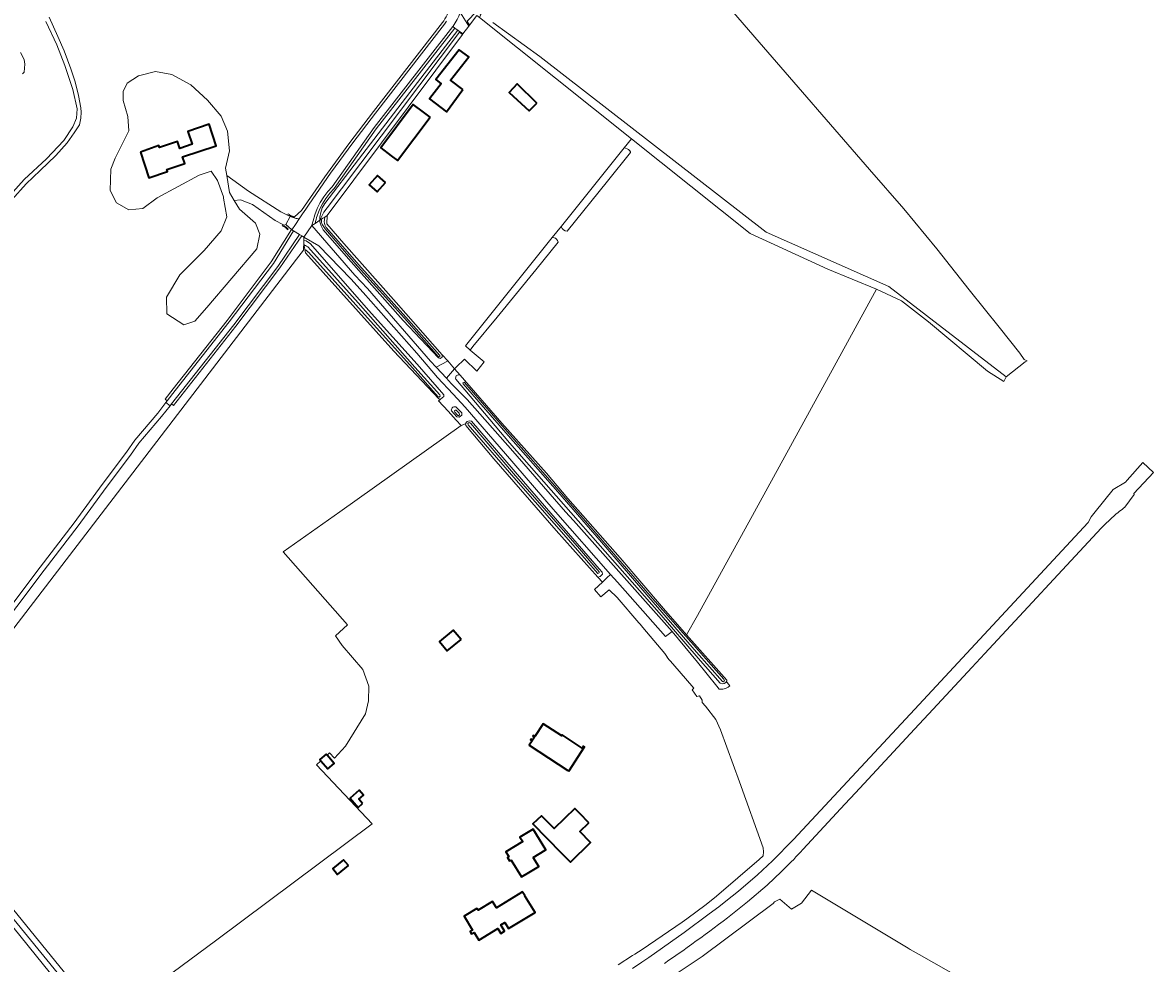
# Model space of a CAD drawing. Header units: metres. Extents: x 152737 to 157444, y 374779 to 378487.
# Tile 89 of 95: x 156654 to 157090, y 376826 to 377189. Entities that reach past the tile are written whole.
import ezdxf
from ezdxf.enums import TextEntityAlignment as Align

# ---------------------------------------------------------------- set-up
doc = ezdxf.new("R2010")
doc.units = ezdxf.units.M
for name, color, linetype, lineweight in [('B-XX-IE-TERREINAFSCHEIDING-GV', 210, 'Continuous', 18), ('B-XX-OG-BEBOUWING-GV', 7, 'Continuous', 35), ('B-XX-OG-BEBOUWING-T18', 10, 'Continuous', 18), ('B-XX-OG-TERREIN_CULTUURSCHEIDING-GV', 7, 'Continuous', 18), ('B-XX-OG-TERREIN_ONBEGROEID-GV', 7, 'Continuous', 18), ('B-XX-OG-WATER-GV', 130, 'Continuous', 18), ('B-XX-OG-WATER_MEER-GV', 140, 'Continuous', 18), ('B-XX-OG-WATER_SLOOT-GV', 120, 'Continuous', 18), ('B-XX-OG-WEG-GV', 7, 'Continuous', 18)]:
    doc.layers.add(name, color=color, linetype=linetype, lineweight=lineweight)
doc.styles.add('NLCS-ISO-M-T18', font='NLCS-ISO.ttf', dxfattribs={"height": 1.8})

msp = doc.modelspace()

# ---------------------------------------------------------------- linework, layer by layer
at = {"layer": 'B-XX-IE-TERREINAFSCHEIDING-GV'}
for points in [[(156757.109, 377114.045), (156757.177, 377114.167), (156757.302, 377114.392), (156757.369, 377114.513), (156756.886, 377114.778), (156756.626, 377114.31)], [(156757.668, 377113.951), (156757.996, 377113.807), (156759.188, 377113.545), (156759.28, 377113.694), (156758.077, 377114.021), (156757.302, 377114.392), (156757.177, 377114.167)], [(156754.53, 377110.155), (156754.761, 377110.039), (156755.012, 377109.913), (156755.075, 377110.039), (156755.173, 377110.233), (156755.252, 377110.391), (156754.77, 377110.633)], [(156755.075, 377110.039), (156755.747, 377109.556), (156756.671, 377108.676), (156756.835, 377108.851), (156755.889, 377109.726), (156755.173, 377110.233)]]:
    msp.add_lwpolyline(points, close=True, dxfattribs=at)
at = {"layer": 'B-XX-OG-BEBOUWING-GV'}
for points in [[(156824.162, 377162.688), (156819.431, 377166.37), (156826.427, 377175.32), (156822.703, 377178.049), (156813.687, 377166.53), (156815.731, 377164.902), (156811.273, 377159.066), (156817.789, 377154.157)], [(156852.61, 377157.447), (156845.059, 377164.94), (156842.046, 377161.611), (156849.729, 377154.513)], [(156811.52, 377152.082), (156808.982, 377153.98), (156805.022, 377156.94), (156792.512, 377140.2), (156796.521, 377137.21), (156798.945, 377135.401)], [(156699.89, 377138.58), (156703.171, 377128.62), (156710.342, 377131.12), (156710.1, 377131.83), (156716.97, 377134.14), (156716.106, 377136.761), (156729.088, 377141.043), (156726.36, 377149.315), (156718.126, 377146.599), (156719.77, 377141.613), (156715.022, 377140.047), (156714.16, 377142.66), (156707.241, 377140.33), (156706.982, 377141.08)], [(156794.273, 377126.884), (156791.212, 377129.598), (156788.046, 377126.028), (156791.107, 377123.314)], [(156823.551, 376950.719), (156820.407, 376954.359), (156815.105, 376949.984), (156818.124, 376946.396)], [(156864.944, 376900.027), (156871.01, 376909.354), (156870.629, 376909.603), (156870.242, 376909.007), (156870.171, 376908.899), (156862.469, 376913.949), (156862.24, 376913.597), (156855.088, 376918.244), (156851.88, 376913.342), (156851.302, 376913.719), (156851.126, 376913.451), (156851.704, 376913.075), (156850.971, 376911.953), (156850.392, 376912.33), (156850.217, 376912.063), (156850.795, 376911.686), (156849.678, 376909.979), (156864.562, 376900.275)], [(156769.409, 376903.967), (156772.129, 376900.827), (156774.595, 376902.964), (156771.81, 376906.179), (156771.491, 376906.547), (156769.025, 376904.41)], [(156785.502, 376887.482), (156784.025, 376889.167), (156785.822, 376890.742), (156784.196, 376892.597), (156780.72, 376889.549), (156783.823, 376886.01)], [(156872.661, 376880.112), (156869.16, 376883.701), (156867.294, 376885.613), (156859.33, 376877.84), (156854.428, 376882.821), (156851.133, 376879.672), (156862.07, 376868.511), (156865.571, 376864.922), (156873.32, 376872.49), (156869.192, 376876.721)], [(156851.276, 376866.708), (156855.901, 376869.554), (156856.131, 376869.695), (156851.215, 376877.684), (156846.139, 376874.561), (156847.203, 376872.832), (156840.764, 376868.87), (156841.896, 376867.03), (156841.317, 376866.674), (156842.129, 376865.354), (156842.734, 376865.726), (156846.732, 376859.228), (156848.001, 376860.008), (156848.318, 376860.199), (156853.398, 376863.259)], [(156780.016, 376863.582), (156778.202, 376865.798), (156774.058, 376862.405), (156775.872, 376860.189)], [(156848.193, 376851.72), (156848.026, 376851.992), (156847.312, 376853.152), (156847.127, 376853.453), (156837.081, 376847.344), (156835.571, 376849.784), (156830.108, 376846.457), (156829.593, 376847.076), (156824.663, 376844.044), (156827.91, 376838.701), (156826.959, 376838.157), (156827.112, 376837.91), (156827.532, 376837.231), (156828.521, 376837.842), (156830.352, 376834.871), (156837.6, 376839.321), (156838.772, 376837.432), (156840.252, 376838.342), (156838.772, 376840.762), (156840.3, 376841.702), (156841.782, 376839.292), (156851.982, 376845.562)]]:
    msp.add_lwpolyline(points, close=True, dxfattribs=at)
at = {"layer": 'B-XX-OG-TERREIN_CULTUURSCHEIDING-GV'}
for points in [[(156835.651, 377188.614), (156853.758, 377175.492), (156941.073, 377107.734), (156988.298, 377086.799), (157033.516, 377051.926), (157040.791, 377057.737), (157041.574, 377058.083), (157040.422, 377058.672), (157038.816, 377061.071), (157030.872, 377071.071), (157019.309, 377085.478), (157006.854, 377101.266), (156994.017, 377116.744), (156980.804, 377131.904), (156938.292, 377180.946), (156912.933, 377210.502)], [(156649.737, 377121.952), (156655.142, 377127.994), (156663.644, 377135.992), (156670.403, 377143.011), (156673.872, 377148.365), (156675.312, 377151.671), (156675.489, 377155.262), (156673.803, 377162.727), (156670.751, 377172.028), (156667.705, 377179.971), (156663.49, 377188.879)], [(156664.754, 377190.596), (156668.089, 377183.139), (156670.444, 377177.619), (156673.097, 377170.742), (156674.771, 377165.704), (156676.057, 377160.372), (156676.953, 377155.719), (156677.058, 377153.972), (156676.972, 377151.643), (156676.402, 377149.117), (156674.379, 377146.002), (156671.68, 377142.108), (156667.239, 377137.235), (156661.25, 377131.481), (156655.84, 377126.409), (156650.338, 377120.172)], [(156709.737, 377042.069), (156710.244, 377042.732), (156709.438, 377043.324), (156712.511, 377047.351), (156733.31, 377073.74), (156750.285, 377096.266), (156758.05, 377108.773), (156755.889, 377110.741), (156755.252, 377110.391), (156755.173, 377110.233), (156755.889, 377109.726), (156756.835, 377108.851), (156756.671, 377108.676), (156755.747, 377109.556), (156755.075, 377110.039), (156755.012, 377109.913), (156754.761, 377110.039), (156754.53, 377110.155), (156754.77, 377110.633), (156751.752, 377112.27), (156743.046, 377118.407), (156738.402, 377120.171), (156736.017, 377119.983), (156738.045, 377116.544), (156744.242, 377111.206), (156745.873, 377106.92), (156744.692, 377101.279), (156725.477, 377078.646), (156720.806, 377073.39), (156716.653, 377072.029), (156710.058, 377076.291), (156709.893, 377082.731), (156715.085, 377091.343), (156724.434, 377100.646), (156730.973, 377108.191), (156733.228, 377113.703), (156731.952, 377120.781), (156731.85, 377121.345), (156729.539, 377127.641), (156727.106, 377131.252), (156722.551, 377129.754), (156706.357, 377120.956), (156700.875, 377116.904), (156695.376, 377116.341), (156690.667, 377119.003), (156688.229, 377123.822), (156688.459, 377132.008), (156690.183, 377136.31), (156693.506, 377142.9), (156695.366, 377146.8), (156695.071, 377152.3), (156693.298, 377158.464), (156693.281, 377161.953), (156694.742, 377165.18), (156699.156, 377168.019), (156705.723, 377169.66), (156712.035, 377168.483), (156719.3, 377164.492), (156725.769, 377158.618), (156731.031, 377152.471), (156733.473, 377146.713), (156734.181, 377139.068), (156732.736, 377132.352), (156733.187, 377129.569), (156741.505, 377123.49), (156754.041, 377115.592), (156756.626, 377114.31), (156756.886, 377114.778), (156757.369, 377114.513), (156757.302, 377114.392), (156758.077, 377114.021), (156759.28, 377113.694), (156761.977, 377116.029), (156770.903, 377129.004), (156780.155, 377141.748), (156789.729, 377154.252), (156816.251, 377188.508)], [(156823.816, 377191.307), (156826.401, 377187.165), (156826.714, 377187.582), (156825.806, 377189.082)], [(156830.562, 377190.464), (156889.18, 377143.695), (156934.911, 377107.208), (156964.849, 377093.428), (156983.599, 377085.718), (156993.134, 377081.322), (157003.544, 377073.113), (157026.316, 377054.167), (157032.581, 377050.216), (157033.516, 377051.926), (156988.298, 377086.799), (156941.073, 377107.734), (156853.758, 377175.492), (156835.651, 377188.614)], [(156769.431, 377115.295), (156769.973, 377117.089), (156770.953, 377118.733), (156783.869, 377135.78), (156806.609, 377165.393), (156822.151, 377185.56), (156822.305, 377185.523), (156821.062, 377186.422), (156790.784, 377147.534), (156774.569, 377124.625), (156772.887, 377122.772), (156771.379, 377120.775), (156770.058, 377118.65), (156768.934, 377116.415), (156768.016, 377114.087)], [(156653.696, 377176.935), (156655.052, 377174.349), (156655.35, 377172.43), (156655.076, 377169.451), (156654.407, 377168.776)], [(156767.207, 377111.138), (156769.055, 377112.354), (156769.079, 377113.479), (156769.431, 377115.295)], [(156608.029, 376899.123), (156760.001, 377097.299), (156762.734, 377100.754), (156762.808, 377104.14), (156762.817, 377104.55), (156762.845, 377105.804), (156762.03, 377106.294), (156753.635, 377093.945), (156736.683, 377071.45), (156712.675, 377040.944), (156711.869, 377041.537), (156711.319, 377040.839), (156708.058, 377036.695), (156699.318, 377026.431), (156696.019, 377021.838), (156686.647, 377009.369), (156675.92, 376994.53), (156662.753, 376977.407), (156652.302, 376963.486)], [(156609.05, 376897.897), (156686.362, 376803.123), (156728.816, 376834.536), (156789.141, 376879.648), (156767.709, 376902.402), (156769.409, 376903.967), (156769.025, 376904.41), (156771.491, 376906.547), (156771.81, 376906.179), (156772.736, 376907.032), (156774.627, 376904.935), (156778.86, 376909.565), (156786.665, 376922.133), (156787.724, 376927.028), (156787.856, 376932.716), (156785.607, 376939.199), (156777.67, 376948.459), (156775.024, 376952.163), (156779.665, 376956.39), (156754.942, 376984.495), (156776.734, 377000), (156823.442, 377033.232), (156821.548, 377035.312), (156818.469, 377038.694), (156814.8, 377042.724), (156815.224, 377043.053), (156815.533, 377043.308), (156814.863, 377043.439), (156797.573, 377061.92), (156763.453, 377099.77), (156763.239, 377101.089), (156762.986, 377102.643), (156762.801, 377103.785), (156762.734, 377100.754), (156760.001, 377097.299), (156608.029, 376899.123)], [(156650.763, 376964.653), (156661.215, 376978.576), (156674.372, 376995.685), (156685.092, 377010.516), (156694.463, 377022.983), (156697.796, 377027.623), (156706.633, 377038.001), (156709.737, 377042.069)], [(156884.015, 376825.35), (156889.523, 376828.875), (156890.463, 376829.477), (156893.246, 376831.258), (156908.631, 376841.813), (156910.411, 376843.017), (156917.916, 376848.635), (156921.834, 376851.756), (156938.383, 376865.881), (156939.815, 376867.404), (156940.056, 376868.905), (156939.884, 376870.481), (156930.801, 376895.887), (156923.45, 376915.971), (156921.667, 376919.881), (156917.657, 376925.027), (156916.398, 376926.504), (156916.366, 376927.393), (156915.359, 376928.997), (156914.347, 376928.701), (156912.569, 376931.359), (156913.055, 376931.862), (156913.104, 376931.954), (156905.094, 376941.304), (156902.902, 376943.734), (156902.989, 376943.791), (156901.975, 376945.328), (156893.438, 376955.373), (156892.924, 376955.978), (156892.417, 376956.575), (156891.899, 376957.184), (156883.604, 376966.944), (156880.514, 376969.9), (156877.379, 376967.14), (156874.832, 376970.005), (156877.914, 376972.866), (156876.135, 376974.809), (156860.101, 376992.748), (156836.02, 377020.412), (156825.323, 377033.233), (156825.186, 377033.797), (156823.442, 377033.232), (156776.734, 377000), (156754.942, 376984.495), (156779.665, 376956.39), (156775.024, 376952.163), (156777.67, 376948.459), (156785.607, 376939.199), (156787.856, 376932.716), (156787.724, 376927.028), (156786.665, 376922.133), (156778.86, 376909.565), (156774.627, 376904.935), (156772.736, 376907.032), (156771.81, 376906.179), (156774.595, 376902.964), (156772.129, 376900.827), (156769.409, 376903.967), (156767.709, 376902.402), (156789.141, 376879.648), (156728.816, 376834.536), (156686.362, 376803.123)], [(157039.551, 376806.861), (157000, 376829.304), (156996.528, 376831.275), (156995.696, 376831.747), (156958.549, 376854.13), (156954.62, 376849.13), (156950.81, 376846.749), (156946.285, 376850.678), (156944.293, 376849.629), (156943.728, 376848.999), (156916.355, 376828.602), (156895.599, 376814.727)]]:
    msp.add_lwpolyline(points, dxfattribs=at)
for points in [[(156816.122, 377060.493), (156818.334, 377058.144), (156820.972, 377055.016), (156821.591, 377055.725), (156824.795, 377058.771), (156829.587, 377054.195), (156832.319, 377057.714), (156826.923, 377062.198), (156825.104, 377063.953), (156858.596, 377105.633), (156862.097, 377109.99), (156886.357, 377140.182), (156889.18, 377143.695), (156830.562, 377190.464), (156829.502, 377191.31), (156826.714, 377187.582), (156826.401, 377187.165), (156824.166, 377184.176), (156823.994, 377183.946), (156771.891, 377114.219), (156771.676, 377111.005), (156778.247, 377103.38), (156798.458, 377080.658)], [(156824.162, 377162.688), (156817.789, 377154.157), (156811.273, 377159.066), (156815.731, 377164.902), (156813.687, 377166.53), (156822.703, 377178.049), (156826.427, 377175.32), (156819.431, 377166.37)], [(156709.893, 377082.731), (156710.058, 377076.291), (156716.653, 377072.029), (156720.806, 377073.39), (156725.477, 377078.646), (156744.692, 377101.279), (156745.873, 377106.92), (156744.242, 377111.206), (156738.045, 377116.544), (156736.017, 377119.983), (156734.257, 377122.967), (156733.187, 377129.569), (156732.736, 377132.352), (156734.181, 377139.068), (156733.473, 377146.713), (156731.031, 377152.471), (156725.769, 377158.618), (156719.3, 377164.492), (156712.035, 377168.483), (156705.723, 377169.66), (156699.156, 377168.019), (156694.742, 377165.18), (156693.281, 377161.953), (156693.298, 377158.464), (156695.071, 377152.3), (156695.366, 377146.8), (156693.506, 377142.9), (156690.183, 377136.31), (156688.459, 377132.008), (156688.229, 377123.822), (156690.667, 377119.003), (156695.376, 377116.341), (156700.875, 377116.904), (156706.357, 377120.956), (156722.551, 377129.754), (156727.106, 377131.252), (156729.539, 377127.641), (156731.85, 377121.345), (156731.952, 377120.781), (156733.228, 377113.703), (156730.973, 377108.191), (156724.434, 377100.646), (156715.085, 377091.343)], [(156852.61, 377157.447), (156849.729, 377154.513), (156842.046, 377161.611), (156845.059, 377164.94)], [(156811.52, 377152.082), (156798.945, 377135.401), (156796.521, 377137.21), (156792.512, 377140.2), (156805.022, 377156.94), (156808.982, 377153.98)], [(156703.171, 377128.62), (156699.89, 377138.58), (156706.982, 377141.08), (156707.241, 377140.33), (156714.16, 377142.66), (156715.022, 377140.047), (156719.77, 377141.613), (156718.126, 377146.599), (156726.36, 377149.315), (156729.088, 377141.043), (156716.106, 377136.761), (156716.97, 377134.14), (156710.1, 377131.83), (156710.342, 377131.12)], [(156820.972, 377055.016), (156823.171, 377052.583), (156839.189, 377034.051), (156856.328, 377014.846), (156864.536, 377005.11), (156884.725, 376982.231), (156901.421, 376962.651), (156910.353, 376952.586), (156914.606, 376959.974), (156936.567, 377000), (156972.392, 377065.293), (156983.599, 377085.718), (156964.849, 377093.428), (156934.911, 377107.208), (156889.18, 377143.695), (156886.357, 377140.182), (156886.877, 377140.15), (156887.52, 377139.892), (156888.003, 377139.586), (156888.486, 377139.136), (156888.728, 377138.685), (156888.771, 377138.447), (156879.882, 377127.343), (156864.321, 377108.17), (156863.544, 377108.268), (156862.884, 377108.654), (156862.385, 377109.105), (156862.127, 377109.62), (156862.097, 377109.99), (156858.596, 377105.633), (156859.343, 377105.612), (156859.826, 377105.37), (156860.292, 377105.016), (156860.663, 377104.565), (156860.891, 377103.94), (156852.228, 377093.249), (156837.402, 377075.027), (156828.034, 377063.631), (156826.923, 377062.198), (156832.319, 377057.714), (156829.587, 377054.195), (156824.795, 377058.771), (156821.591, 377055.725)], [(156794.273, 377126.884), (156791.107, 377123.314), (156788.046, 377126.028), (156791.212, 377129.598)], [(156813.852, 377055.745), (156818.229, 377058.036), (156818.334, 377058.144), (156816.122, 377060.493), (156816.115, 377059.544), (156815.455, 377059.099), (156814.736, 377059.284), (156801.174, 377073.72), (156780.072, 377097.402), (156770.272, 377108.643), (156769.48, 377110.147), (156769.042, 377111.697), (156769.056, 377112.354), (156769.055, 377112.354), (156767.207, 377111.138), (156765.926, 377110.296), (156782.471, 377091.17), (156787.38, 377086.01), (156811.732, 377058.058)], [(156815.533, 377043.308), (156815.224, 377043.053), (156814.8, 377042.724), (156818.469, 377038.694), (156821.548, 377035.312), (156823.442, 377033.232), (156825.186, 377033.797), (156825.54, 377034.561), (156825.833, 377034.768), (156826.643, 377035.047), (156827.435, 377034.948), (156856.396, 377001.387), (156876.664, 376977.981), (156877.796, 376976.673), (156877.913, 376975.97), (156877.096, 376975.032), (156876.135, 376974.809), (156877.914, 376972.866), (156879.676, 376974.502), (156881.089, 376975.814), (156859.82, 377000), (156858.998, 377000.935), (156840.624, 377022.299), (156825.077, 377040.31), (156820.421, 377045.332), (156814.404, 377051.721), (156806.437, 377061.085), (156785.791, 377084.49), (156780.981, 377089.71), (156768.682, 377102.52), (156762.845, 377105.804), (156762.817, 377104.55), (156763.757, 377104.436), (156765.461, 377103.247), (156787.789, 377077.646), (156806.568, 377056.831), (156816.873, 377044.996), (156816.816, 377044.368)], [(156904.819, 376953.755), (156914.567, 376941.972), (156922.071, 376932.791), (156922.967, 376931.576), (156924.372, 376931.581), (156925.327, 376931.795), (156926.355, 376932.341), (156927.011, 376932.906), (156925.989, 376934.164), (156925.69, 376934.505), (156925.474, 376934.116), (156924.893, 376933.706), (156924.193, 376933.586), (156923.356, 376933.875), (156914.771, 376943.546), (156899.79, 376960.981), (156842.145, 377026.593), (156821.401, 377051.07), (156821.294, 377051.419), (156821.512, 377052.301), (156822.284, 377052.78), (156823.171, 377052.583), (156820.972, 377055.016), (156817.827, 377051.409), (156819.652, 377049.419), (156825.792, 377043.299), (156843.404, 377023.363), (156863.751, 377000), (156866.75, 376996.557)], [(156821.463, 377040.441), (156823.253, 377038.659), (156823.786, 377038.066), (156823.724, 377037.229), (156822.767, 377036.381), (156821.84, 377036.507), (156819.748, 377038.877), (156819.654, 377039.125), (156820.017, 377040.046), (156820.25, 377040.238), (156820.643, 377040.409)], [(156823.551, 376950.719), (156818.124, 376946.396), (156815.105, 376949.984), (156820.407, 376954.359)], [(156864.944, 376900.027), (156864.562, 376900.275), (156849.678, 376909.979), (156850.795, 376911.686), (156850.217, 376912.063), (156850.392, 376912.33), (156850.971, 376911.953), (156851.704, 376913.075), (156851.126, 376913.451), (156851.302, 376913.719), (156851.88, 376913.342), (156855.088, 376918.244), (156862.24, 376913.597), (156862.469, 376913.949), (156870.171, 376908.899), (156870.242, 376909.007), (156870.629, 376909.603), (156871.01, 376909.354)], [(156569.71, 376715.588), (156571.616, 376713.408), (156636.133, 376761.696), (156660.815, 376780.621), (156683.464, 376797.408), (156684.672, 376799.462), (156685.078, 376801.549), (156685.105, 376801.689), (156684.422, 376802.023), (156606.576, 376897.228), (156606.528, 376897.85), (156605.76, 376902.623), (156604.221, 376903.79), (156600.55, 376902.19), (156596.148, 376897.746), (156594.791, 376894.384), (156595.535, 376892.623), (156603.006, 376898.412), (156624.761, 376871.931), (156682.479, 376800.602), (156624.65, 376755.863), (156582.14, 376724.482)], [(156523.669, 376776.15), (156520.386, 376774.255), (156535.065, 376755.701), (156545.43, 376743.355), (156569.71, 376715.588), (156582.14, 376724.482), (156624.65, 376755.863), (156682.479, 376800.602), (156624.761, 376871.931), (156603.006, 376898.412), (156595.535, 376892.623), (156595.563, 376892.557), (156601.849, 376885.571), (156602.598, 376884.707), (156603.509, 376883.672), (156617.565, 376867.699), (156594.514, 376838.942), (156593.348, 376837.488), (156585.19, 376828.603), (156567.582, 376810.827), (156559.681, 376804.537), (156539.924, 376789.801), (156527.314, 376779.37)], [(156785.502, 376887.482), (156783.823, 376886.01), (156780.72, 376889.549), (156784.196, 376892.597), (156785.822, 376890.742), (156784.025, 376889.167)], [(156872.661, 376880.112), (156869.192, 376876.721), (156873.32, 376872.49), (156865.571, 376864.922), (156862.07, 376868.511), (156851.133, 376879.672), (156854.428, 376882.821), (156859.33, 376877.84), (156867.294, 376885.613), (156869.16, 376883.701)], [(156851.276, 376866.708), (156853.398, 376863.259), (156848.318, 376860.199), (156848.001, 376860.008), (156846.732, 376859.228), (156842.734, 376865.726), (156842.129, 376865.354), (156841.317, 376866.674), (156841.896, 376867.03), (156840.764, 376868.87), (156847.203, 376872.832), (156846.139, 376874.561), (156851.215, 376877.684), (156856.131, 376869.695), (156855.901, 376869.554)], [(156780.016, 376863.582), (156775.872, 376860.189), (156774.058, 376862.405), (156778.202, 376865.798)], [(156848.193, 376851.72), (156851.982, 376845.562), (156841.782, 376839.292), (156840.3, 376841.702), (156838.772, 376840.762), (156840.252, 376838.342), (156838.772, 376837.432), (156837.6, 376839.321), (156830.352, 376834.871), (156828.521, 376837.842), (156827.532, 376837.231), (156827.112, 376837.91), (156826.959, 376838.157), (156827.91, 376838.701), (156824.663, 376844.044), (156829.593, 376847.076), (156830.108, 376846.457), (156835.571, 376849.784), (156837.081, 376847.344), (156847.127, 376853.453), (156847.312, 376853.152), (156848.026, 376851.992)]]:
    msp.add_lwpolyline(points, close=True, dxfattribs=at)
for centre, radius, start, end in [((156804.165, 377197.876), 15.292, 322.21973, 348.15301), ((156802.146, 377103.139), 35.843, 162.21456, 167.10429)]:
    msp.add_arc(centre, radius, start, end, dxfattribs=at)
at = {"layer": 'B-XX-OG-TERREIN_ONBEGROEID-GV'}
msp.add_lwpolyline([(156757.177, 377114.167), (156757.109, 377114.045), (156756.626, 377114.31), (156754.041, 377115.592), (156741.505, 377123.49), (156733.187, 377129.569), (156734.257, 377122.967), (156736.017, 377119.983), (156738.402, 377120.171), (156743.046, 377118.407), (156751.752, 377112.27), (156754.77, 377110.633), (156755.252, 377110.391), (156755.889, 377110.741), (156757.598, 377113.83), (156757.668, 377113.951)], close=True, dxfattribs=at)
at = {"layer": 'B-XX-OG-WATER-GV'}
for points in [[(156769.692, 377112.562), (156769.651, 377112.027), (156769.696, 377111.535), (156769.82, 377111.057), (156770.019, 377110.605), (156771.056, 377109.008), (156783.556, 377094.631), (156801.615, 377074.548), (156814.702, 377059.655), (156815.267, 377059.652), (156815.33, 377060.148), (156802.131, 377075.009), (156784.074, 377095.089), (156771.578, 377109.462), (156771.485, 377109.588), (156771.183, 377110.086), (156770.952, 377110.62), (156770.796, 377111.18), (156770.718, 377111.757), (156770.911, 377113.575), (156770.244, 377113.136), (156769.714, 377112.787)], [(156826.923, 377062.198), (156828.034, 377063.631), (156837.402, 377075.027), (156852.228, 377093.249), (156860.891, 377103.94), (156860.663, 377104.565), (156860.292, 377105.016), (156859.826, 377105.37), (156859.343, 377105.612), (156858.596, 377105.633), (156825.104, 377063.953)], [(156762.986, 377102.643), (156763.239, 377101.089), (156763.738, 377100.812), (156764.193, 377100.469), (156764.597, 377100.065), (156764.663, 377099.986), (156782.911, 377079.694), (156804.691, 377055.465), (156814.674, 377044.308), (156815.015, 377044.159), (156815.447, 377044.479), (156815.288, 377044.979), (156805.672, 377055.649), (156783.779, 377080.466), (156765.527, 377100.763), (156764.356, 377102.048), (156763.891, 377102.351), (156763.451, 377102.535)], [(156824.733, 377049.73), (156824.629, 377049.856), (156824.099, 377049.674), (156824.224, 377049.314), (156841.601, 377029.367), (156860.69, 377007.599), (156879.196, 376986.277), (156895.782, 376967.1), (156914.14, 376945.896), (156924.162, 376934.487), (156924.561, 376934.453), (156924.926, 376934.906), (156924.678, 376935.402), (156914.978, 376946.527), (156896.309, 376967.561), (156879.725, 376986.735), (156861.217, 377008.059), (156842.128, 377029.828)], [(156821.596, 377039.083), (156821.279, 377039.165), (156820.87, 377038.804), (156821.079, 377038.3), (156822.176, 377037.012), (156822.402, 377036.986), (156822.863, 377037.356), (156822.71, 377037.927)], [(156827.083, 377034.086), (156826.568, 377034.371), (156826.101, 377034.014), (156826.212, 377033.474), (156843.761, 377013.18), (156867.599, 376986.001), (156875.991, 376976.26), (156876.164, 376976.174), (156876.677, 376976.366), (156876.695, 376976.867), (156868.3, 376986.611), (156844.461, 377013.79)], [(156685.078, 376801.549), (156685.811, 376802.142), (156686.362, 376803.123), (156609.05, 376897.897), (156608.029, 376899.123), (156606.576, 376897.228), (156684.422, 376802.023), (156685.105, 376801.689)]]:
    msp.add_lwpolyline(points, close=True, dxfattribs=at)
at = {"layer": 'B-XX-OG-WATER_MEER-GV'}
msp.add_lwpolyline([(156654.407, 377168.776), (156655.076, 377169.451), (156655.35, 377172.43), (156655.052, 377174.349), (156653.696, 377176.935)], dxfattribs=at)
at = {"layer": 'B-XX-OG-WATER_SLOOT-GV'}
for points in [[(156829.352, 377192.748), (156825.806, 377189.082), (156826.714, 377187.582), (156829.502, 377191.31), (156830.562, 377190.464), (156831.068, 377191.645), (156829.63, 377193.036)], [(156769.973, 377117.089), (156769.431, 377115.295), (156769.079, 377113.479), (156769.055, 377112.354), (156770.545, 377115.4), (156771.828, 377117.104), (156777.367, 377124.459), (156822.799, 377184.794), (156823.994, 377183.946), (156824.166, 377184.176), (156824.057, 377184.255), (156822.305, 377185.523), (156822.151, 377185.56), (156806.609, 377165.393), (156783.869, 377135.78), (156770.953, 377118.733)], [(156770.545, 377115.4), (156769.055, 377112.354), (156769.714, 377112.787), (156770.244, 377113.136), (156770.911, 377113.575), (156771.891, 377114.219), (156823.994, 377183.946), (156822.799, 377184.794), (156777.367, 377124.459), (156771.828, 377117.104)], [(156816.122, 377060.493), (156798.458, 377080.658), (156778.247, 377103.38), (156771.676, 377111.005), (156771.891, 377114.219), (156770.911, 377113.575), (156770.718, 377111.757), (156770.796, 377111.18), (156770.952, 377110.62), (156771.183, 377110.086), (156771.485, 377109.588), (156771.578, 377109.462), (156784.074, 377095.089), (156802.131, 377075.009), (156815.33, 377060.148), (156815.267, 377059.652), (156814.702, 377059.655), (156801.615, 377074.548), (156783.556, 377094.631), (156771.056, 377109.008), (156770.019, 377110.605), (156769.82, 377111.057), (156769.696, 377111.535), (156769.651, 377112.027), (156769.692, 377112.562), (156769.714, 377112.787), (156769.056, 377112.354), (156769.042, 377111.697), (156769.48, 377110.147), (156770.272, 377108.643), (156780.072, 377097.402), (156801.174, 377073.72), (156814.736, 377059.284), (156815.455, 377059.099), (156816.115, 377059.544)], [(156762.808, 377104.14), (156762.801, 377103.785), (156762.986, 377102.643), (156763.451, 377102.535), (156763.891, 377102.351), (156764.356, 377102.048), (156765.527, 377100.763), (156783.779, 377080.466), (156805.672, 377055.649), (156815.288, 377044.979), (156815.447, 377044.479), (156815.015, 377044.159), (156814.674, 377044.308), (156804.691, 377055.465), (156782.911, 377079.694), (156764.663, 377099.986), (156764.597, 377100.065), (156764.193, 377100.469), (156763.738, 377100.812), (156763.239, 377101.089), (156763.453, 377099.77), (156797.573, 377061.92), (156814.863, 377043.439), (156815.533, 377043.308), (156816.816, 377044.368), (156816.873, 377044.996), (156806.568, 377056.831), (156787.789, 377077.646), (156765.461, 377103.247), (156763.757, 377104.436), (156762.817, 377104.55)], [(156925.69, 376934.505), (156925.819, 376934.738), (156925.881, 376935.09), (156910.353, 376952.586), (156901.421, 376962.651), (156884.725, 376982.231), (156864.536, 377005.11), (156856.328, 377014.846), (156839.189, 377034.051), (156823.171, 377052.583), (156822.284, 377052.78), (156821.512, 377052.301), (156821.294, 377051.419), (156821.401, 377051.07), (156842.145, 377026.593), (156899.79, 376960.981), (156914.771, 376943.546), (156923.356, 376933.875), (156924.193, 376933.586), (156924.893, 376933.706), (156925.474, 376934.116)], [(156824.733, 377049.73), (156842.128, 377029.828), (156861.217, 377008.059), (156879.725, 376986.735), (156896.309, 376967.561), (156914.978, 376946.527), (156924.678, 376935.402), (156924.926, 376934.906), (156924.561, 376934.453), (156924.162, 376934.487), (156914.14, 376945.896), (156895.782, 376967.1), (156879.196, 376986.277), (156860.69, 377007.599), (156841.601, 377029.367), (156824.224, 377049.314), (156824.099, 377049.674), (156824.629, 377049.856)], [(156821.463, 377040.441), (156820.643, 377040.409), (156820.25, 377040.238), (156820.017, 377040.046), (156819.654, 377039.125), (156819.748, 377038.877), (156821.84, 377036.507), (156822.767, 377036.381), (156823.724, 377037.229), (156823.786, 377038.066), (156823.253, 377038.659)], [(156821.596, 377039.083), (156822.71, 377037.927), (156822.863, 377037.356), (156822.402, 377036.986), (156822.176, 377037.012), (156821.079, 377038.3), (156820.87, 377038.804), (156821.279, 377039.165)], [(156825.186, 377033.797), (156825.323, 377033.233), (156836.02, 377020.412), (156860.101, 376992.748), (156876.135, 376974.809), (156877.096, 376975.032), (156877.913, 376975.97), (156877.796, 376976.673), (156876.664, 376977.981), (156856.396, 377001.387), (156827.435, 377034.948), (156826.643, 377035.047), (156825.833, 377034.768), (156825.54, 377034.561)], [(156827.083, 377034.086), (156844.461, 377013.79), (156868.3, 376986.611), (156876.695, 376976.867), (156876.677, 376976.366), (156876.164, 376976.174), (156875.991, 376976.26), (156867.599, 376986.001), (156843.761, 377013.18), (156826.212, 377033.474), (156826.101, 377034.014), (156826.568, 377034.371)]]:
    msp.add_lwpolyline(points, close=True, dxfattribs=at)
at = {"layer": 'B-XX-OG-WEG-GV'}
for points in [[(156821.976, 377189.648), (156821.221, 377188.361), (156820.356, 377187.144), (156820.251, 377187.009), (156821.062, 377186.422), (156822.305, 377185.523), (156824.057, 377184.255), (156824.166, 377184.176), (156826.401, 377187.165), (156823.816, 377191.307), (156823.136, 377192.396), (156822.616, 377190.997)], [(156758.329, 377113.489), (156757.958, 377113.651), (156757.598, 377113.83), (156755.889, 377110.741), (156758.05, 377108.773), (156758.262, 377108.58), (156759.67, 377110.737), (156761.089, 377112.889), (156760.687, 377112.915), (156760.285, 377112.962), (156759.885, 377113.028), (156759.488, 377113.114), (156759.095, 377113.22), (156758.708, 377113.345)], [(156734.102, 377073.13), (156751.111, 377095.7), (156758.876, 377108.207), (156758.262, 377108.58), (156758.05, 377108.773), (156750.285, 377096.266), (156733.31, 377073.74), (156712.511, 377047.351), (156709.438, 377043.324), (156710.244, 377042.732), (156713.301, 377046.738)], [(156881.089, 376975.814), (156883.769, 376972.767), (156902.184, 376951.825), (156904.819, 376953.755), (156866.75, 376996.557), (156863.751, 377000), (156843.404, 377023.363), (156825.792, 377043.299), (156819.652, 377049.419), (156817.827, 377051.409), (156813.852, 377055.745), (156811.732, 377058.058), (156787.38, 377086.01), (156782.471, 377091.17), (156765.926, 377110.296), (156762.845, 377105.804), (156768.682, 377102.52), (156780.981, 377089.71), (156785.791, 377084.49), (156806.437, 377061.085), (156814.404, 377051.721), (156820.421, 377045.332), (156825.077, 377040.31), (156840.624, 377022.299), (156858.998, 377000.935), (156859.82, 377000)], [(156711.319, 377040.839), (156711.869, 377041.537), (156735.891, 377072.06), (156752.822, 377094.527), (156761.172, 377106.81), (156758.876, 377108.207), (156751.111, 377095.7), (156734.102, 377073.13), (156713.301, 377046.738), (156710.244, 377042.732), (156709.737, 377042.069)], [(156711.869, 377041.537), (156712.675, 377040.944), (156736.683, 377071.45), (156753.635, 377093.945), (156762.03, 377106.294), (156761.172, 377106.81), (156752.822, 377094.527), (156735.891, 377072.06)], [(156813.852, 377055.745), (156817.827, 377051.409), (156820.972, 377055.016), (156818.334, 377058.144), (156818.229, 377058.036)], [(156662.753, 376977.407), (156675.92, 376994.53), (156686.647, 377009.369), (156696.019, 377021.838), (156699.318, 377026.431), (156708.058, 377036.695), (156711.319, 377040.839), (156709.737, 377042.069), (156706.633, 377038.001), (156697.796, 377027.623), (156694.463, 377022.983), (156685.092, 377010.516), (156674.372, 376995.685), (156661.215, 376978.576), (156650.763, 376964.653), (156637.607, 376947.454), (156626.074, 376931.984), (156611.383, 376913.236), (156604.221, 376903.79), (156605.76, 376902.623), (156612.913, 376912.056), (156627.608, 376930.81), (156639.148, 376946.289), (156652.302, 376963.486)]]:
    msp.add_lwpolyline(points, close=True, dxfattribs=at)
for points in [[(156663.49, 377188.879), (156667.705, 377179.971), (156670.751, 377172.028), (156673.803, 377162.727), (156675.489, 377155.262), (156675.312, 377151.671), (156673.872, 377148.365), (156670.403, 377143.011), (156663.644, 377135.992), (156655.142, 377127.994), (156649.737, 377121.952)], [(156650.338, 377120.172), (156655.84, 377126.409), (156661.25, 377131.481), (156667.239, 377137.235), (156671.68, 377142.108), (156674.379, 377146.002), (156676.402, 377149.117), (156676.972, 377151.643), (156677.058, 377153.972), (156676.953, 377155.719), (156676.057, 377160.372), (156674.771, 377165.704), (156673.097, 377170.742), (156670.444, 377177.619), (156668.089, 377183.139), (156664.754, 377190.596)], [(156816.251, 377188.508), (156789.729, 377154.252), (156780.155, 377141.748), (156770.903, 377129.004), (156761.977, 377116.029), (156759.28, 377113.694), (156759.188, 377113.545), (156757.996, 377113.807), (156757.668, 377113.951), (156757.598, 377113.83), (156757.958, 377113.651)], [(156757.958, 377113.651), (156758.329, 377113.489), (156758.708, 377113.345), (156759.095, 377113.22), (156759.488, 377113.114), (156759.885, 377113.028), (156760.285, 377112.962), (156760.687, 377112.915), (156761.089, 377112.889), (156762.343, 377114.776), (156763.604, 377116.658), (156764.872, 377118.535), (156773.144, 377130.434), (156781.694, 377142.136), (156790.515, 377153.634), (156817.048, 377187.904), (156817.896, 377189.109)], [(156817.896, 377189.109), (156817.048, 377187.904), (156790.515, 377153.634), (156781.694, 377142.136), (156773.144, 377130.434), (156764.872, 377118.535), (156763.604, 377116.658), (156762.343, 377114.776), (156761.089, 377112.889), (156759.67, 377110.737), (156758.262, 377108.58), (156758.876, 377108.207), (156761.172, 377106.81), (156762.03, 377106.294), (156762.845, 377105.804), (156765.926, 377110.296), (156766.003, 377110.409), (156766.408, 377112.092), (156767.07, 377114.411), (156768.014, 377116.808), (156769.169, 377119.11), (156770.526, 377121.3), (156772.074, 377123.358), (156773.801, 377125.27), (156789.981, 377148.13), (156820.251, 377187.009), (156820.356, 377187.144), (156821.221, 377188.361), (156821.976, 377189.648)], [(156768.016, 377114.087), (156768.934, 377116.415), (156770.058, 377118.65), (156771.379, 377120.775), (156772.887, 377122.772), (156774.569, 377124.625), (156790.784, 377147.534), (156821.062, 377186.422), (156820.251, 377187.009), (156789.981, 377148.13), (156773.801, 377125.27), (156772.074, 377123.358), (156770.526, 377121.3), (156769.169, 377119.11)], [(156769.169, 377119.11), (156768.014, 377116.808), (156767.07, 377114.411), (156766.408, 377112.092), (156766.003, 377110.409), (156765.926, 377110.296), (156767.207, 377111.138)], [(156901.805, 376825.865), (156903.574, 376827.081), (156905.338, 376828.304), (156907.097, 376829.533), (156908.852, 376830.769), (156910.602, 376832.011), (156912.348, 376833.26), (156914.089, 376834.515), (156915.825, 376835.777), (156917.556, 376837.045), (156919.283, 376838.32), (156921.005, 376839.601), (156922.722, 376840.889), (156924.434, 376842.183), (156926.142, 376843.483), (156933.864, 376849.656), (156941.393, 376856.064), (156942.237, 376856.833), (156942.351, 376856.937), (156943.304, 376857.817), (156944.251, 376858.702), (156945.193, 376859.593), (156945.931, 376860.299), (156946.129, 376860.489), (156947.06, 376861.392), (156947.985, 376862.3), (156948.905, 376863.214), (156949.819, 376864.133), (156950.727, 376865.058), (156951.629, 376865.989), (156952.526, 376866.925), (156953.417, 376867.867), (156954.302, 376868.814), (156955.181, 376869.767), (156955.332, 376869.932), (156971.401, 376887.24), (156975.431, 376891.58), (156999.919, 376917.956), (157000, 376918.043), (157005.421, 376923.882), (157020.346, 376939.958), (157025.317, 376945.312), (157070.142, 376993.592), (157070.28, 376993.74), (157070.769, 376994.257), (157071.263, 376994.769), (157071.763, 376995.274), (157072.269, 376995.774), (157072.78, 376996.269), (157073.297, 376996.757), (157073.819, 376997.24), (157074.347, 376997.717), (157074.88, 376998.188), (157075.419, 376998.653), (157075.962, 376999.111), (157076.511, 376999.564), (157077.065, 377000.011), (157077.623, 377000.451), (157078.187, 377000.885), (157078.755, 377001.312), (157079.247, 377001.674), (157082.855, 377006.635), (157082.7, 377006.954), (157090.249, 377015.103), (157086.18, 377018.89), (157080.165, 377012.116), (157079.482, 377011.331), (157074.787, 377008.599), (157067.877, 377000), (157066.231, 376997.952), (157065.171, 376995.881), (157061.646, 376992.086), (157000, 376925.717), (156951.592, 376873.601), (156943.452, 376865.372), (156937.742, 376860.022), (156930.34, 376853.755), (156925.45, 376849.861), (156922.753, 376847.714), (156919.065, 376844.99), (156909.367, 376837.828), (156895.799, 376828.194), (156893.123, 376826.349), (156889.505, 376823.853)]]:
    msp.add_lwpolyline(points, dxfattribs=at)
at = {"layer": 'B-XX-OG-WEG-GV', "extrusion": (0, 0, -1)}
for centre, radius, start, end in [((-156804.165, 377197.876), 15.292, 191.84699, 217.78027), ((-156802.146, 377103.139), 35.843, 12.89571, 17.78544)]:
    msp.add_arc(centre, radius, start, end, dxfattribs=at)

# ---------------------------------------------------------------- texts
at = {"layer": 'B-XX-OG-BEBOUWING-T18', "style": 'NLCS-ISO-M-T18'}
msp.add_text('12', height=0.0018, dxfattribs=at).set_placement((156802, 377146), align=Align.MIDDLE_CENTER)
for s, rotation, p in [('100', 293.7, (156724.586, 377143.412)), ('30', 32, (156844.42, 376843.848))]:
    msp.add_text(s, height=0.0018, rotation=rotation, dxfattribs=at).set_placement(p, align=Align.MIDDLE_CENTER)

doc.saveas('drawing.dxf')
